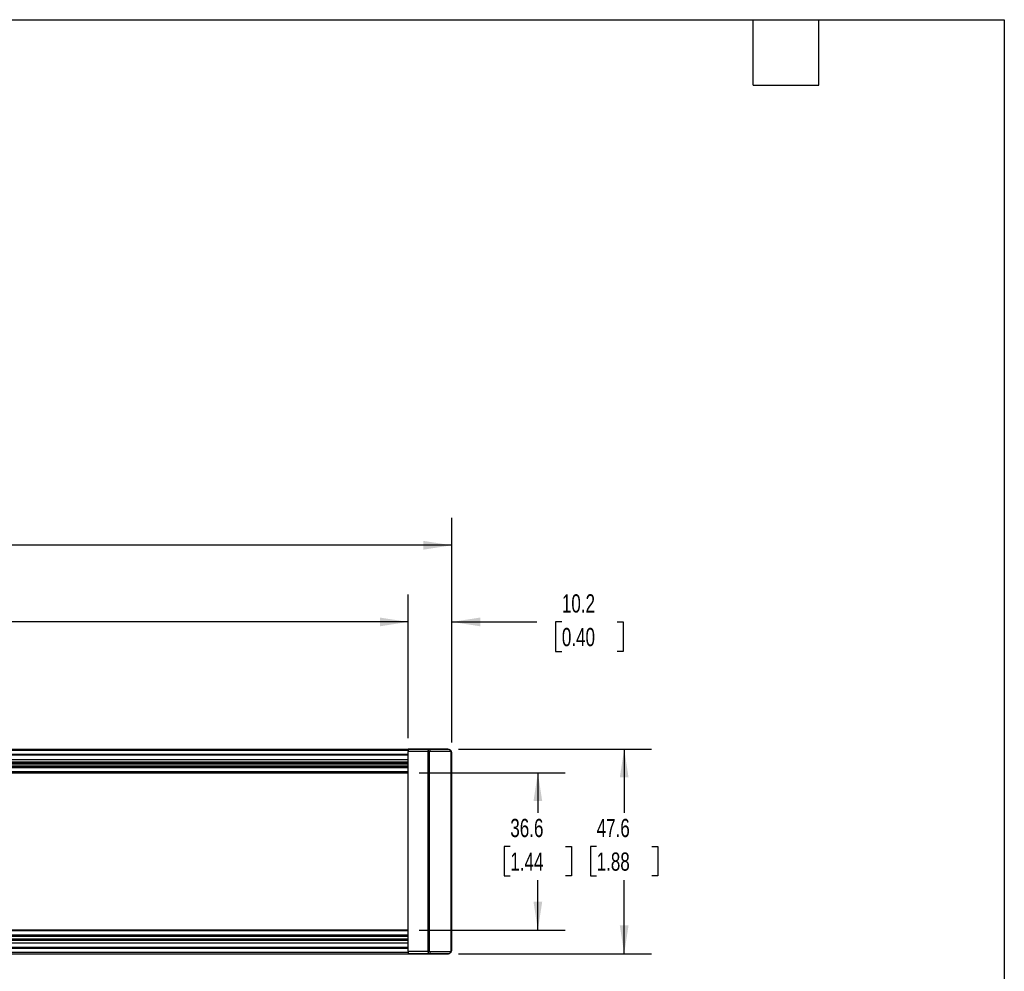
# Model space of a CAD drawing. Header units: millimetres. Extents: x 32 to 1365, y 32 to 1048.
# Tile 7 of 7: x 793 to 1365, y 494 to 1048. Entities that reach past the tile are written whole.
import ezdxf

# ---------------------------------------------------------------- set-up
doc = ezdxf.new("R2010")
doc.units = ezdxf.units.MM
doc.header["$LTSCALE"] = 5
doc.layers.add('DIMENSIONS', color=140, linetype='Continuous', lineweight=25)
doc.layers.add('TEXT', color=140, linetype='Continuous', lineweight=25)
doc.styles.add('SLDTEXTSTYLE0', font='TXT', dxfattribs={"width": 0.7})
doc.dimstyles.new('SLDDIMSTYLE0', dxfattribs={"dimtxt": 10.790039, "dimasz": 16.51, "dimexe": 0, "dimexo": 0.0625, "dimgap": 2.69751, "dimtad": 0, "dimtih": 1, "dimtoh": 1, "dimlfac": 0.4, "dimrnd": 1e-09, "dimzin": 12, "dimdsep": 46, "dimtxsty": 'SLDTEXTSTYLE0', "dimsah": 1, "dimcen": 0.09, "dimadec": 0, "dimazin": 3, "dimtfac": 1, "dimtmove": 0, "dimatfit": 0, "dimfxl": 0, "dimfrac": 2, "dimtolj": 1, "dimtzin": 12, "dimarcsym": 0})
doc.dimstyles.new('SLDDIMSTYLE2', dxfattribs={"dimtxt": 10.790039, "dimasz": 16.51, "dimexe": 0, "dimexo": 0.0625, "dimgap": 2.69751, "dimtad": 0, "dimtih": 1, "dimtoh": 1, "dimlfac": 0.4, "dimrnd": 1e-09, "dimzin": 4, "dimdsep": 46, "dimtxsty": 'SLDTEXTSTYLE0', "dimsah": 1, "dimcen": 0.09, "dimadec": 0, "dimazin": 1, "dimtfac": 1, "dimtofl": 0, "dimtmove": 0, "dimatfit": 3, "dimfxl": 0, "dimfrac": 2, "dimtolj": 1, "dimtzin": 12, "dimarcsym": 0})
doc.dimstyles.new('SLDDIMSTYLE3', dxfattribs={"dimtxt": 10.790039, "dimasz": 16.51, "dimexe": 0, "dimexo": 0.0625, "dimgap": 2.69751, "dimtad": 0, "dimtih": 1, "dimtoh": 1, "dimlfac": 0.4, "dimrnd": 1e-09, "dimzin": 12, "dimdsep": 46, "dimtxsty": 'SLDTEXTSTYLE0', "dimsah": 1, "dimcen": 0.09, "dimadec": 0, "dimazin": 3, "dimtfac": 1, "dimtofl": 0, "dimtmove": 0, "dimatfit": 3, "dimfxl": 0, "dimfrac": 2, "dimtolj": 1, "dimtzin": 12, "dimarcsym": 0})

# ---------------------------------------------------------------- blocks, each defined once
blk = doc.blocks.new('_D_2')
at = {"layer": 'DIMENSIONS'}
for p, q in [((393.58, 630.08), (393.58, 713.49)), ((1018.58, 630.08), (1018.58, 713.49)), ((393.58, 697.62), (666.33, 697.62)), ((680.95, 697.62), (677.32, 697.62)), ((677.32, 697.62), (677.32, 680.47)), ((713.01, 697.62), (716.63, 697.62)), ((716.63, 697.62), (716.63, 680.47)), ((1018.58, 697.62), (727.63, 697.62)), ((677.32, 680.47), (680.95, 680.47)), ((716.63, 680.47), (713.01, 680.47))]:
    blk.add_line(p, q, dxfattribs=at)
for points in [[(393.58, 697.62), (410.09, 695.08), (410.09, 700.16)], [(1018.58, 697.62), (1002.07, 700.16), (1002.07, 695.08)]]:
    blk.add_solid(points, dxfattribs=at)
at = {"layer": 'DIMENSIONS', "char_height": 10.583, "attachment_point": 1, "style": 'SLDTEXTSTYLE0'}
for s, insert in [('250.0', (676.46, 713.67)), ('9.84', (680.95, 694.11))]:
    blk.add_mtext(s, dxfattribs=dict(at, insert=insert))
blk = doc.blocks.new('_D_3')
at = {"layer": 'DIMENSIONS'}
for p, q in [((1018.58, 630.08), (1018.58, 713.49)), ((1043.95, 627.58), (1043.95, 713.49)), ((1018.58, 697.62), (986.83, 697.62)), ((1043.95, 697.62), (1093.32, 697.62)), ((1107.94, 697.62), (1104.31, 697.62)), ((1104.31, 697.62), (1104.31, 680.47)), ((1140, 697.62), (1143.62, 697.62)), ((1143.62, 697.62), (1143.62, 680.47)), ((1104.31, 680.47), (1107.94, 680.47)), ((1143.62, 680.47), (1140, 680.47))]:
    blk.add_line(p, q, dxfattribs=at)
for points in [[(1018.58, 697.62), (1002.07, 700.16), (1002.07, 695.08)], [(1043.95, 697.62), (1060.46, 695.08), (1060.46, 700.16)]]:
    blk.add_solid(points, dxfattribs=at)
at = {"layer": 'DIMENSIONS', "char_height": 10.583, "attachment_point": 1, "style": 'SLDTEXTSTYLE0'}
for s, insert in [('10.2', (1107.94, 713.67)), ('0.40', (1107.94, 694.11))]:
    blk.add_mtext(s, dxfattribs=dict(at, insert=insert))
blk = doc.blocks.new('_D_4')
at = {"layer": 'DIMENSIONS'}
for p, q in [((306.3, 584.29), (306.3, 758.06)), ((1043.95, 627.58), (1043.95, 758.06)), ((306.3, 742.18), (661.84, 742.18)), ((676.46, 742.18), (672.83, 742.18)), ((672.83, 742.18), (672.83, 725.03)), ((717.5, 742.18), (721.12, 742.18)), ((721.12, 742.18), (721.12, 725.03)), ((1043.95, 742.18), (732.12, 742.18)), ((672.83, 725.03), (676.46, 725.03)), ((721.12, 725.03), (717.5, 725.03))]:
    blk.add_line(p, q, dxfattribs=at)
for points in [[(306.3, 742.18), (322.81, 739.64), (322.81, 744.72)], [(1043.95, 742.18), (1027.44, 744.72), (1027.44, 739.64)]]:
    blk.add_solid(points, dxfattribs=at)
at = {"layer": 'DIMENSIONS', "char_height": 10.583, "attachment_point": 1, "style": 'SLDTEXTSTYLE0'}
for s, insert in [('295.1', (676.46, 758.24)), ('11.62', (676.46, 738.68))]:
    blk.add_mtext(s, dxfattribs=dict(at, insert=insert))
blk = doc.blocks.new('_D_5')
at = {"layer": 'DIMENSIONS'}
for p, q in [((1024.93, 609.94), (1109.84, 609.94)), ((1093.97, 609.94), (1093.97, 586.63)), ((1077.94, 567.06), (1074.31, 567.06)), ((1074.31, 567.06), (1074.31, 549.91)), ((1110, 567.06), (1113.62, 567.06)), ((1113.62, 567.06), (1113.62, 549.91)), ((1074.31, 549.91), (1077.94, 549.91)), ((1113.62, 549.91), (1110, 549.91)), ((1093.97, 518.44), (1093.97, 547.5)), ((1024.93, 518.44), (1109.84, 518.44))]:
    blk.add_line(p, q, dxfattribs=at)
for points in [[(1093.97, 609.94), (1091.43, 593.43), (1096.51, 593.43)], [(1093.97, 518.44), (1096.51, 534.95), (1091.43, 534.95)]]:
    blk.add_solid(points, dxfattribs=at)
at = {"layer": 'DIMENSIONS', "char_height": 10.583, "attachment_point": 1, "style": 'SLDTEXTSTYLE0'}
for s, insert in [('36.6', (1077.94, 583.12)), ('1.44', (1077.94, 563.56))]:
    blk.add_mtext(s, dxfattribs=dict(at, insert=insert))
blk = doc.blocks.new('_D_6')
at = {"layer": 'DIMENSIONS'}
for p, q in [((1047.8, 623.73), (1160.05, 623.73)), ((1144.18, 623.73), (1144.18, 586.63)), ((1128.15, 567.06), (1124.52, 567.06)), ((1124.52, 567.06), (1124.52, 549.91)), ((1160.21, 567.06), (1163.83, 567.06)), ((1163.83, 567.06), (1163.83, 549.91)), ((1124.52, 549.91), (1128.15, 549.91)), ((1163.83, 549.91), (1160.21, 549.91)), ((1144.18, 504.66), (1144.18, 547.5)), ((1047.8, 504.66), (1160.05, 504.66))]:
    blk.add_line(p, q, dxfattribs=at)
for points in [[(1144.18, 623.73), (1141.64, 607.22), (1146.72, 607.22)], [(1144.18, 504.66), (1146.72, 521.17), (1141.64, 521.17)]]:
    blk.add_solid(points, dxfattribs=at)
at = {"layer": 'DIMENSIONS', "char_height": 10.583, "attachment_point": 1, "style": 'SLDTEXTSTYLE0'}
for s, insert in [('47.6', (1128.15, 583.12)), ('1.88', (1128.15, 563.56))]:
    blk.add_mtext(s, dxfattribs=dict(at, insert=insert))

msp = doc.modelspace()

# ---------------------------------------------------------------- linework, layer by layer
for p, q in [((393.579, 623.731), (1018.579, 623.731)), ((393.579, 622.981), (1018.579, 622.981)), ((1018.579, 620.569), (393.579, 620.569)), ((1018.579, 620.069), (393.579, 620.069)), ((1018.579, 623.731), (1018.579, 622.231)), ((1030.636, 623.731), (1018.579, 623.731)), ((1018.579, 623.731), (1041.454, 623.731)), ((1018.579, 623.731), (1018.579, 623.731)), ((1018.579, 506.155), (1018.579, 622.231)), ((1030.22, 622.231), (1018.579, 622.231)), ((1030.22, 506.155), (1030.22, 622.231)), ((1041.454, 623.731), (1030.636, 623.731)), ((1030.863, 506.156), (1030.863, 622.231)), ((1031.28, 622.481), (1043.347, 622.481)), ((1041.454, 623.731), (1041.454, 623.731)), ((1041.643, 623.724), (1041.601, 623.727)), ((1041.676, 623.721), (1041.643, 623.724)), ((1043.347, 622.481), (1043.347, 505.906)), ((1043.954, 507.156), (1043.954, 621.231)), ((393.579, 617.569), (1018.579, 617.569)), ((1018.579, 616.06), (393.579, 616.06)), ((1018.579, 615.627), (393.579, 615.627)), ((393.579, 615.194), (1018.579, 615.194)), ((1018.579, 613.694), (393.579, 613.694)), ((393.579, 613.209), (1018.579, 613.209)), ((1018.579, 612.725), (393.579, 612.725)), ((1018.579, 610.444), (393.579, 610.444)), ((393.579, 609.944), (1018.579, 609.944)), ((1018.579, 518.444), (393.579, 518.444)), ((1018.579, 517.944), (393.579, 517.944)), ((393.579, 515.662), (1018.579, 515.662)), ((1018.579, 515.178), (393.579, 515.178)), ((1018.579, 514.694), (393.579, 514.694)), ((1018.579, 513.194), (393.579, 513.194)), ((393.579, 512.761), (1018.579, 512.761)), ((1018.579, 512.328), (393.579, 512.328)), ((1018.579, 510.819), (393.579, 510.819)), ((1018.579, 508.319), (393.579, 508.319)), ((1018.579, 507.819), (393.579, 507.819)), ((1018.579, 505.406), (393.579, 505.406)), ((393.579, 504.656), (1018.579, 504.656)), ((1018.579, 506.155), (1030.22, 506.155)), ((1018.579, 506.155), (1018.579, 504.656)), ((1030.636, 504.656), (1018.579, 504.656)), ((1018.579, 504.656), (1041.454, 504.656)), ((1018.579, 504.656), (1018.579, 504.656)), ((1041.454, 504.656), (1030.636, 504.656)), ((1043.347, 505.906), (1031.28, 505.906)), ((1041.454, 504.656), (1041.454, 504.656)), ((1042.512, 504.891), (1042.54, 504.904)), ((1042.54, 504.904), (1042.577, 504.923)), ((1042.577, 504.923), (1042.649, 504.96))]:
    msp.add_line(p, q)
for points, knots in [([(1030.22, 622.231), (1030.221, 622.294), (1030.222, 622.42), (1030.233, 622.608), (1030.25, 622.793), (1030.274, 622.972), (1030.304, 623.141), (1030.347, 623.322), (1030.415, 623.512), (1030.514, 623.69), (1030.593, 623.717), (1030.636, 623.731)], [0, 0, 0, 0, 0.0781529, 0.1579015, 0.23934, 0.3225569, 0.4076352, 0.4946523, 0.6264551, 0.7949136, 1, 1, 1, 1]), ([(1030.881, 623.644), (1030.808, 623.65), (1030.662, 623.663), (1030.539, 623.633), (1030.478, 623.617)], [0, 0, 0, 0, 0.5016513, 1, 1, 1, 1]), ([(1030.636, 623.731), (1030.805, 623.731), (1030.972, 623.596), (1031.21, 623.134), (1031.28, 622.808), (1031.28, 622.481)], [0, 0, 0, 0, 0.5, 0.5, 1, 1, 1, 1]), ([(1030.863, 622.231), (1030.863, 622.297), (1030.908, 622.362), (1031.062, 622.454), (1031.17, 622.481), (1031.28, 622.481)], [0, 0, 0, 0, 0.5, 0.5, 1, 1, 1, 1]), ([(1041.454, 623.731), (1041.536, 623.729), (1041.684, 623.725), (1041.88, 623.696), (1042.095, 623.651), (1042.333, 623.578), (1042.65, 623.437), (1042.968, 623.235), (1043.272, 622.965), (1043.427, 622.764), (1043.5, 622.668)], [0, 0, 0, 0, 0.1042939, 0.1876409, 0.2500367, 0.3827121, 0.5006615, 0.683075, 0.848885, 1, 1, 1, 1]), ([(1041.601, 623.727), (1041.588, 623.727), (1041.562, 623.729), (1041.531, 623.73), (1041.517, 623.73)], [0, 0, 0, 0, 0.5218795, 1, 1, 1, 1]), ([(1042.701, 623.398), (1042.754, 623.366), (1042.859, 623.302), (1042.993, 623.203), (1043.109, 623.107), (1043.206, 623.016), (1043.325, 622.894), (1043.432, 622.761), (1043.447, 622.741), (1043.454, 622.731)], [0, 0, 0, 0, 0.10309, 0.2035835, 0.302657, 0.4015385, 0.501463, 0.7484152, 1, 1, 1, 1]), ([(1043.954, 621.231), (1043.952, 621.309), (1043.948, 621.453), (1043.92, 621.654), (1043.885, 621.821), (1043.821, 622.052), (1043.711, 622.336), (1043.567, 622.563), (1043.5, 622.668)], [0, 0, 0, 0, 0.1576244, 0.2936686, 0.4081329, 0.5010202, 0.7696282, 1, 1, 1, 1]), ([(1030.636, 504.656), (1030.619, 504.658), (1030.586, 504.663), (1030.538, 504.696), (1030.495, 504.745), (1030.456, 504.805), (1030.421, 504.873), (1030.391, 504.945), (1030.365, 505.019), (1030.322, 505.162), (1030.272, 505.404), (1030.229, 505.771), (1030.223, 506.029), (1030.22, 506.155)], [0, 0, 0, 0, 0.0814671, 0.1577432, 0.2288298, 0.2947293, 0.3554449, 0.4109811, 0.461344, 0.5065424, 0.6781913, 0.842449, 1, 1, 1, 1]), ([(1030.478, 504.77), (1030.539, 504.755), (1030.662, 504.724), (1030.808, 504.737), (1030.881, 504.743)], [0, 0, 0, 0, 0.4983311, 1, 1, 1, 1]), ([(1031.28, 505.906), (1031.28, 505.579), (1031.21, 505.254), (1030.972, 504.791), (1030.805, 504.656), (1030.636, 504.656)], [0, 0, 0, 0, 0.5, 0.5, 1, 1, 1, 1]), ([(1031.28, 505.906), (1031.17, 505.906), (1031.062, 505.933), (1030.908, 506.025), (1030.863, 506.09), (1030.863, 506.156)], [0, 0, 0, 0, 0.5, 0.5, 1, 1, 1, 1]), ([(1041.454, 504.656), (1041.537, 504.658), (1041.697, 504.663), (1041.923, 504.698), (1042.126, 504.746), (1042.306, 504.804), (1042.462, 504.866), (1042.684, 504.973), (1042.96, 505.148), (1043.266, 505.416), (1043.424, 505.62), (1043.5, 505.719)], [0, 0, 0, 0, 0.1055092, 0.2021929, 0.2900523, 0.3690898, 0.4393095, 0.5007174, 0.6775384, 0.843849, 1, 1, 1, 1]), ([(1042.001, 504.717), (1041.997, 504.716), (1041.923, 504.699), (1041.742, 504.667), (1041.563, 504.66), (1041.454, 504.656)], [0, 0, 0, 0, 0.02177046, 0.40663031, 1, 1, 1, 1]), ([(1043.454, 505.656), (1043.453, 505.655), (1043.452, 505.653), (1043.437, 505.634), (1043.41, 505.599), (1043.363, 505.541), (1043.278, 505.444), (1043.147, 505.313), (1042.956, 505.149), (1042.787, 505.043), (1042.701, 504.989)], [0, 0, 0, 0, 0.0830932, 0.1663341, 0.2503677, 0.3765538, 0.5006199, 0.6657924, 0.8303861, 1, 1, 1, 1]), ([(1043.5, 505.719), (1043.533, 505.769), (1043.603, 505.873), (1043.694, 506.04), (1043.777, 506.224), (1043.858, 506.452), (1043.935, 506.765), (1043.947, 507.012), (1043.954, 507.156)], [0, 0, 0, 0, 0.11050267, 0.23050626, 0.36008854, 0.49931116, 0.7065266, 1, 1, 1, 1])]:
    msp.add_open_spline(points, degree=3, knots=knots)
for points in [[(1030.863, 622.231), (1030.67, 622.231), (1030.445, 622.231), (1030.22, 622.231)], [(1041.454, 623.731), (1041.475, 623.731), (1041.496, 623.731), (1041.517, 623.73)], [(1043.5, 622.668), (1043.452, 622.606), (1043.401, 622.543), (1043.347, 622.481)], [(1030.22, 506.155), (1030.445, 506.155), (1030.67, 506.155), (1030.863, 506.156)], [(1042.649, 504.96), (1042.667, 504.97), (1042.684, 504.979), (1042.701, 504.989)], [(1043.347, 505.906), (1043.401, 505.844), (1043.452, 505.782), (1043.5, 505.719)]]:
    msp.add_open_spline(points, degree=3)
at = {"layer": 'TEXT'}
for p, q in [((31.75, 1047.75), (1365.25, 1047.75)), ((1219.2, 1009.65), (1219.2, 1047.75)), ((1257.3, 1009.65), (1257.3, 1047.75)), ((1365.25, 1047.75), (1365.25, 31.75)), ((1219.2, 1009.65), (1257.3, 1009.65))]:
    msp.add_line(p, q, dxfattribs=at)

# ---------------------------------------------------------------- dimensions: what is measured, and where the dimension line sits
at = {"layer": 'DIMENSIONS'}
for base, p1, p2, angle, dimstyle, picture, middle in [((306.304, 742.182), (1043.954, 621.231), (306.304, 577.944), 0, 'SLDDIMSTYLE3', '_D_4', (696.978, 742.182)), ((1018.579, 697.616), (393.579, 623.731), (1018.579, 623.731), 0, 'SLDDIMSTYLE2', '_D_2', (696.978, 697.616)), ((1043.954, 697.616), (1018.579, 623.731), (1043.954, 621.231), 0, 'SLDDIMSTYLE0', '_D_3', (1123.969, 697.616)), ((1144.178, 504.656), (1041.454, 623.731), (1041.454, 504.656), 270, 'SLDDIMSTYLE3', '_D_6', (1144.178, 567.063)), ((1093.969, 518.444), (1018.579, 609.944), (1018.579, 518.444), 90, 'SLDDIMSTYLE3', '_D_5', (1093.969, 567.063))]:
    dim = msp.add_linear_dim(base=base, p1=p1, p2=p2, angle=angle, dimstyle=dimstyle, dxfattribs=at)
    dim.commit()
    dim.dimension.update_dxf_attribs({"geometry": picture, "text_midpoint": middle, "dimtype": 160})

doc.saveas('drawing.dxf')
